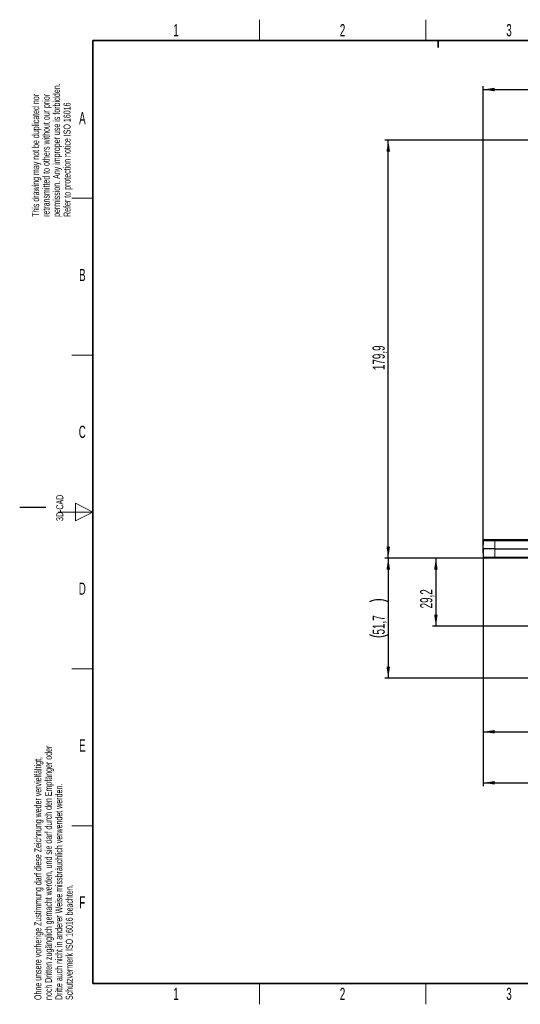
# Paper-space layout 'Blatt3' of a CAD drawing. Header units: millimetres. Extents: x 5 to 418, y 2 to 292.
# Tile 1 of 43: x 5 to 149, y 6 to 288. Entities that reach past the tile are written whole.
import ezdxf

# ---------------------------------------------------------------- set-up
doc = ezdxf.new("R2010")
doc.units = ezdxf.units.MM
doc.layers.add('SLD-0', color=7, linetype='Continuous')
doc.styles.add('SLDTEXTSTYLE1', font='TXT', dxfattribs={"width": 0.605})
doc.dimstyles.new('SLDDIMSTYLE5', dxfattribs={"dimtxt": 3.5, "dimasz": 3.302, "dimexe": 0, "dimexo": 0.0625, "dimgap": 0.875, "dimtad": 1, "dimdec": 1, "dimlfac": 1.5, "dimrnd": 1e-09, "dimzin": 12, "dimdsep": 46, "dimtxsty": 'SLDTEXTSTYLE1', "dimsah": 1, "dimcen": 0.09, "dimadec": 0, "dimazin": 3, "dimtfac": 1, "dimtofl": 0, "dimtmove": 0, "dimatfit": 3, "dimfxl": 1, "dimfrac": 2, "dimtolj": 1, "dimtzin": 12, "dimarcsym": 0})
doc.dimstyles.new('SLDDIMSTYLE6', dxfattribs={"dimtxt": 3.5, "dimasz": 3.302, "dimexe": 0, "dimexo": 0.0625, "dimgap": 0.875, "dimtad": 1, "dimlfac": 1.5, "dimrnd": 1e-09, "dimzin": 12, "dimdsep": 46, "dimtxsty": 'SLDTEXTSTYLE1', "dimsah": 1, "dimcen": 0.09, "dimadec": 0, "dimazin": 3, "dimtfac": 1, "dimtofl": 0, "dimtmove": 0, "dimatfit": 3, "dimfxl": 1, "dimfrac": 2, "dimtolj": 1, "dimtzin": 12, "dimarcsym": 0})

# ---------------------------------------------------------------- blocks, each defined once
blk = doc.blocks.new('_D_12')
at = {"layer": 'SLD-0', "color": 7}
for p, q in [((141.29, 134), (109.72, 134)), ((110.72, 134), (110.72, 99.55)), ((162.87, 99.55), (109.72, 99.55))]:
    blk.add_line(p, q, dxfattribs=at)
for centre, start, end in [((108.03, 116.08), 63.4349, 116.5651), ((108.03, 117.47), 243.4349, 296.5651)]:
    blk.add_arc(centre, 6.01, start, end, dxfattribs=at)
for points in [[(110.72, 134), (110.21, 130.7), (111.23, 130.7)], [(110.72, 99.55), (111.23, 102.86), (110.21, 102.86)]]:
    blk.add_solid(points, dxfattribs=at)
at = {"layer": 'SLD-0', "color": 7, "insert": (106.21, 112.1), "char_height": 3.5, "attachment_point": 1, "rotation": 90, "style": 'SLDTEXTSTYLE1'}
blk.add_mtext('51,7', dxfattribs=at)
blk = doc.blocks.new('_D_13')
at = {"layer": 'SLD-0', "color": 7}
for p, q in [((137.96, 136.66), (137.96, 269.46)), ((137.96, 268.46), (327.96, 268.46)), ((327.96, 136.66), (327.96, 269.46))]:
    blk.add_line(p, q, dxfattribs=at)
for points in [[(137.96, 268.46), (141.26, 267.95), (141.26, 268.97)], [(327.96, 268.46), (324.66, 268.97), (324.66, 267.95)]]:
    blk.add_solid(points, dxfattribs=at)
at = {"layer": 'SLD-0', "color": 7, "insert": (228.95, 272.97), "char_height": 3.5, "attachment_point": 1, "style": 'SLDTEXTSTYLE1'}
blk.add_mtext('285', dxfattribs=at)
blk = doc.blocks.new('_D_14')
at = {"layer": 'SLD-0', "color": 7}
for p, q in [((137.96, 136.66), (137.96, 83.19)), ((184.29, 109.86), (184.29, 83.19)), ((137.96, 84.19), (184.29, 84.19))]:
    blk.add_line(p, q, dxfattribs=at)
for points in [[(137.96, 84.19), (141.26, 83.69), (141.26, 84.7)], [(184.29, 84.19), (180.99, 84.7), (180.99, 83.69)]]:
    blk.add_solid(points, dxfattribs=at)
at = {"layer": 'SLD-0', "color": 7, "insert": (156.45, 88.7), "char_height": 3.5, "attachment_point": 1, "style": 'SLDTEXTSTYLE1'}
blk.add_mtext('69,5', dxfattribs=at)
blk = doc.blocks.new('_D_17')
at = {"layer": 'SLD-0', "color": 7}
for p, q in [((137.96, 136.66), (137.96, 68.55)), ((232.29, 109.86), (232.29, 68.55)), ((137.96, 69.55), (232.29, 69.55))]:
    blk.add_line(p, q, dxfattribs=at)
for points in [[(137.96, 69.55), (141.26, 69.05), (141.26, 70.06)], [(232.29, 69.55), (228.99, 70.06), (228.99, 69.05)]]:
    blk.add_solid(points, dxfattribs=at)
at = {"layer": 'SLD-0', "color": 7, "insert": (179.11, 74.07), "char_height": 3.5, "attachment_point": 1, "style": 'SLDTEXTSTYLE1'}
blk.add_mtext('141,5', dxfattribs=at)
blk = doc.blocks.new('_D_18')
at = {"layer": 'SLD-0', "color": 7}
for p, q in [((138.33, 134), (123.38, 134)), ((124.38, 134), (124.38, 114.53)), ((179.63, 114.53), (123.38, 114.53))]:
    blk.add_line(p, q, dxfattribs=at)
for points in [[(124.38, 134), (123.87, 130.7), (124.89, 130.7)], [(124.38, 114.53), (124.89, 117.83), (123.87, 117.83)]]:
    blk.add_solid(points, dxfattribs=at)
at = {"layer": 'SLD-0', "color": 7, "insert": (119.87, 119.59), "char_height": 3.5, "attachment_point": 1, "rotation": 90, "style": 'SLDTEXTSTYLE1'}
blk.add_mtext('29,2', dxfattribs=at)
blk = doc.blocks.new('_D_19')
at = {"layer": 'SLD-0', "color": 7}
for p, q in [((192.62, 253.93), (109.72, 253.93)), ((110.72, 134), (110.72, 253.93)), ((138.33, 134), (109.72, 134))]:
    blk.add_line(p, q, dxfattribs=at)
for points in [[(110.72, 253.93), (110.21, 250.63), (111.23, 250.63)], [(110.72, 134), (111.23, 137.3), (110.21, 137.3)]]:
    blk.add_solid(points, dxfattribs=at)
at = {"layer": 'SLD-0', "color": 7, "insert": (106.21, 187.95), "char_height": 3.5, "attachment_point": 1, "rotation": 90, "style": 'SLDTEXTSTYLE1'}
blk.add_mtext('179,9', dxfattribs=at)

psp = doc.layouts.new('Blatt3')

# ---------------------------------------------------------------- linework, layer by layer
at = {"color": 7, "linetype": 'Continuous', "lineweight": 25}
for p, q in [((137.9606, 136.6645), (138.0014, 139.0037)), ((138.3347, 139.3312), (141.2939, 139.3312)), ((141.2939, 139.3312), (154.2075, 139.3312)), ((141.2939, 136.6645), (137.9606, 136.6645)), ((138.0014, 134.3254), (137.9606, 136.6645)), ((141.2939, 136.6645), (324.6272, 136.6645)), ((141.2939, 133.9979), (138.3347, 133.9979)), ((324.6272, 133.9979), (141.2939, 133.9979))]:
    psp.add_line(p, q, dxfattribs=at)
at = {"color": 7, "linetype": 'Continuous', "lineweight": 18}
for p, q in [((141.2939, 139.0037), (138.0014, 139.0037)), ((141.2939, 139.3312), (141.2939, 139.0037)), ((141.2939, 139.0037), (141.2939, 136.6645)), ((156.2877, 139.0037), (141.2939, 139.0037)), ((141.2939, 136.6645), (141.2939, 134.3254)), ((138.0014, 134.3254), (141.2939, 134.3254)), ((141.2939, 134.3254), (324.6272, 134.3254)), ((141.2939, 133.9979), (141.2939, 134.3254))]:
    psp.add_line(p, q, dxfattribs=at)
at = {"color": 7, "linetype": 'Continuous', "lineweight": 25}
for centre, start, end in [((138.3347, 138.9979), 90, 179), ((138.3347, 134.3312), 181, 270)]:
    psp.add_arc(centre, 0.3333, start, end, dxfattribs=at)
at = {"layer": 'SLD-0', "lineweight": 18}
for p, q in [((73.75, 282.5), (73.75, 288.5)), ((121.5, 282.5), (121.5, 288.5)), ((20, 237.25), (26, 237.25)), ((20, 192.25), (26, 192.25)), ((20, 102.25), (26, 102.25)), ((20, 57.25), (26, 57.25)), ((73.75, 6), (73.75, 12)), ((121.5, 6), (121.5, 12))]:
    psp.add_line(p, q, dxfattribs=at)
at = {"layer": 'SLD-0', "lineweight": 35}
for p, q in [((408, 282.5), (26, 282.5)), ((26, 282.5), (26, 12)), ((26, 12), (408, 12))]:
    psp.add_line(p, q, dxfattribs=at)
at = {"layer": 'SLD-0'}
for p, q in [((125, 280.5), (125, 282.5)), ((125, 282.5), (125, 280.5)), ((12.5, 148.5), (5, 148.5))]:
    psp.add_line(p, q, dxfattribs=at)
at = {"layer": 'SLD-0', "color": 7, "linetype": 'Continuous', "lineweight": 18}
for p, q in [((26, 147.25), (21, 149.75)), ((21, 149.75), (21, 144.75)), ((16, 147.25), (26, 147.25)), ((21, 144.75), (26, 147.25))]:
    psp.add_line(p, q, dxfattribs=at)

# ---------------------------------------------------------------- texts
at = {"layer": 'SLD-0', "char_height": 2, "attachment_point": 1, "rotation": 90, "style": 'SLDTEXTSTYLE1'}
for s, insert in [('permission. Any improper use is forbidden.', (14.5783, 231.9088)), ('retransmitted to others without our prior', (11.5783, 231.9088)), ('This drawing may not be duplicated nor', (8.5783, 231.9088)), ('Refer to protection notice ISO 16016', (17.5783, 231.9088)), ('3D-CAD', (15.4939, 144.6806)), ('noch Dritten zugänglich gemacht werden, und sie darf durch den Empfänger oder', (12.2299, 7.2381)), ('Ohne unsere vorherige Zustimmung darf diese Zeichnung weder vervielfältigt,', (9.2299, 7.2381)), ('Dritte auch nicht in anderer Weise missbräuchlich verwendet werden.', (15.2299, 7.2381)), ('Schutzvermerk ISO 16016 beachten.', (18.2299, 7.2381))]:
    psp.add_mtext(s, dxfattribs=dict(at, insert=insert))
at = {"layer": 'SLD-0', "char_height": 3.5, "attachment_point": 2, "style": 'SLDTEXTSTYLE1'}
for s, insert in [('1', (49.8527, 287.243)), ('2', (97.6027, 287.243)), ('3', (145.3527, 287.243)), ('A', (22.9816, 262.0011)), ('B', (22.9816, 217.0011)), ('C', (22.9597, 172.0011)), ('D', (22.9597, 127.0011)), ('E', (22.9816, 82.0011)), ('F', (22.9536, 37.0011)), ('1', (49.8527, 10.743)), ('2', (97.6027, 10.743)), ('3', (145.3527, 10.743))]:
    psp.add_mtext(s, dxfattribs=dict(at, insert=insert))

# ---------------------------------------------------------------- dimensions: what is measured, and where the dimension line sits
at = {"layer": 'SLD-0', "color": 7}
for base, p2, picture, middle in [((327.9606, 268.4573), (327.9606, 136.6645), '_D_13', (232.9606, 268.4573)), ((184.2939, 84.1931), (184.2939, 109.8645), '_D_14', (161.1272, 84.1931)), ((232.2939, 69.5539), (232.2939, 109.8645), '_D_17', (185.1272, 69.5539))]:
    dim = psp.add_linear_dim(base=base, p1=(137.9606, 136.6645), p2=p2, dimstyle='SLDDIMSTYLE6', dxfattribs=at)
    dim.commit()
    dim.dimension.update_dxf_attribs({"geometry": picture, "text_midpoint": middle, "dimtype": 160})
for base, p2, picture, middle in [((110.7177, 253.9312), (192.6157, 253.9312), '_D_19', (110.7177, 193.9645)), ((124.3785, 114.5312), (179.6272, 114.5312), '_D_18', (124.3785, 124.2645))]:
    dim = psp.add_linear_dim(base=base, p1=(138.3347, 133.9979), p2=p2, angle=90, dimstyle='SLDDIMSTYLE6', dxfattribs=at)
    dim.commit()
    dim.dimension.update_dxf_attribs({"geometry": picture, "text_midpoint": middle, "dimtype": 160})
dim = psp.add_linear_dim(base=(110.7177, 99.5539), p1=(141.2939, 133.9979), p2=(162.8714, 99.5539), angle=90, text='(<>)', dimstyle='SLDDIMSTYLE5', dxfattribs=at)
dim.commit()
dim.dimension.update_dxf_attribs({"geometry": '_D_12', "text_midpoint": (110.7177, 116.7759), "dimtype": 160})

doc.saveas('drawing.dxf')
